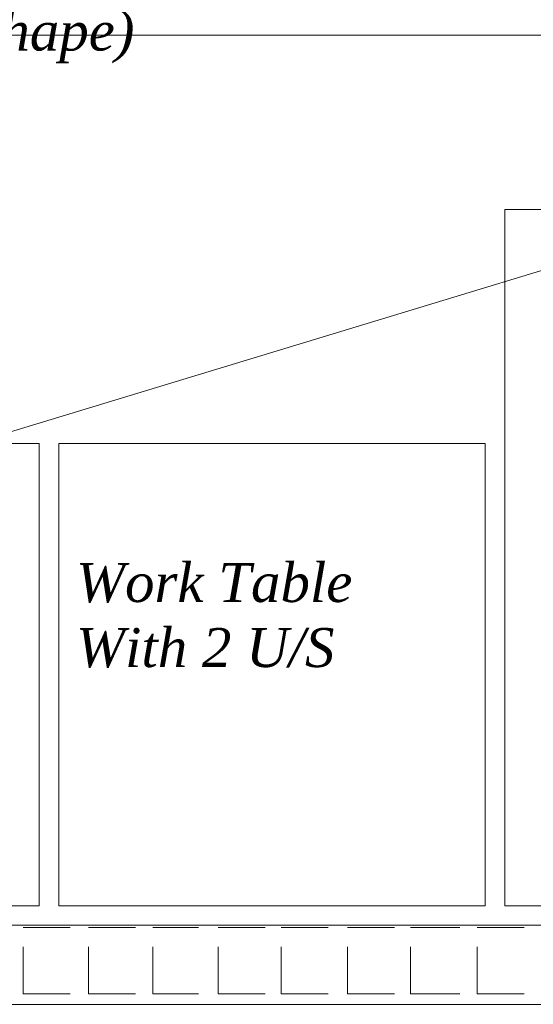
# Model space of a CAD drawing. Header units: millimetres. Extents: x 140304 to 319987, y -10756 to 142544.
# Tile 177 of 203: x 178160 to 178825, y 67683 to 68956. Entities that reach past the tile are written whole.
import ezdxf

# ---------------------------------------------------------------- set-up
doc = ezdxf.new("R2010")
doc.units = ezdxf.units.MM
doc.header["$LTSCALE"] = 10
doc.layers.get('0').update_dxf_attribs({"linetype": 'CONTINUOUS'})
for name, color, linetype, lineweight in [('A wall', 1, 'CONTINUOUS', 15), ('ele_15', 34, 'CONTINUOUS', 15), ('EQUIPMENT', 13, 'CONTINUOUS', 18)]:
    doc.layers.add(name, color=color, linetype=linetype, lineweight=lineweight)
doc.layers.add('hatch', color=7, linetype='CONTINUOUS', lineweight=0, true_color=0x919191)
doc.layers.add('TEXT', color=150, linetype='CONTINUOUS')
doc.styles.get("Standard").update_dxf_attribs({"font": 'verdana.ttf'})

# ---------------------------------------------------------------- blocks, each defined once
blk = doc.blocks.new('Base lucknow')
blk.add_lwpolyline([(144273.2, 87578.4), (155534.3, 87578.4)])
at = {"layer": 'A wall', "ltscale": 0.25}
for points in [[(152566.6, 87680.7), (141919.5, 87680.7)], [(141817.2, 87578.4), (152566.6, 87578.4)]]:
    blk.add_lwpolyline(points, dxfattribs=at)
at = {"layer": 'EQUIPMENT'}
for points in [[(149808.1, 88831.6), (146017.3, 88831.6)], [(149808.1, 88831.6), (146017.3, 87680.7)], [(148758.1, 87705.9), (148758.1, 88606.2)], [(148758.1, 88606.2), (149658.3, 88606.2)], [(148155.9, 88303.7), (147319.4, 88303.7)], [(148155.9, 87705.9), (148155.9, 88303.7)], [(148732.8, 88303.7), (148181.1, 88303.7)], [(148181.1, 88303.7), (148181.1, 87705.9)], [(148732.8, 87705.9), (148732.8, 88303.7)], [(147319.4, 87705.9), (148155.9, 87705.9)], [(148181.1, 87705.9), (148732.8, 87705.9)], [(149658.3, 87705.9), (148758.1, 87705.9)], [(146017.3, 87680.7), (149808.1, 87680.7)]]:
    blk.add_lwpolyline(points, dxfattribs=at)
at = {"layer": 'hatch', "color": 5, "true_color": 0x0e19f1}
for points in [[(148135.1, 87677.8), (148196, 87677.8)], [(148219.7, 87677.8), (148280.5, 87677.8)], [(148302.8, 87677.8), (148362, 87677.8)], [(148387.3, 87677.8), (148448, 87677.8)], [(148468.8, 87677.8), (148529.6, 87677.8)], [(148554.8, 87677.8), (148615.6, 87677.8)], [(148636.4, 87677.8), (148700.2, 87677.8)], [(148722.4, 87677.8), (148783.3, 87677.8)], [(148135.1, 87591.8), (148135.1, 87652.6)], [(148219.7, 87591.8), (148219.7, 87652.6)], [(148302.8, 87591.8), (148302.8, 87652.6)], [(148387.3, 87591.8), (148387.3, 87652.6)], [(148468.8, 87591.8), (148468.8, 87652.6)], [(148554.8, 87591.8), (148554.8, 87652.6)], [(148636.4, 87591.8), (148636.4, 87652.6)], [(148722.4, 87591.8), (148722.4, 87652.6)], [(148135.1, 87591.8), (148196, 87591.8)], [(148219.7, 87591.8), (148280.5, 87591.8)], [(148302.8, 87591.8), (148362, 87591.8)], [(148387.3, 87591.8), (148448, 87591.8)], [(148468.8, 87591.8), (148529.6, 87591.8)], [(148554.8, 87591.8), (148615.6, 87591.8)], [(148636.4, 87591.8), (148700.2, 87591.8)], [(148722.4, 87591.8), (148783.3, 87591.8)]]:
    blk.add_lwpolyline(points, dxfattribs=at)
at = {"layer": 'TEXT', "char_height": 50.448, "attachment_point": 7}
for s, insert in [('{\\fTimes New Roman|b0|i1|c0|p18;Hood (Cross Shape)}', (147656.8, 88795.4)), ('{\\fTimes New Roman|b0|i1|c0|p18;Work Table}', (148203.4, 88097.5)), ('{\\fTimes New Roman|b0|i1|c0|p18;With 2 U/S}', (148203.4, 88013.4))]:
    blk.add_mtext(s, dxfattribs=dict(at, insert=insert))

msp = doc.modelspace()

# ---------------------------------------------------------------- block references
at = {"layer": 'ele_15'}
msp.add_blockref('Base lucknow', (30029.5, -19895.7), dxfattribs=at)

doc.saveas('drawing.dxf')
